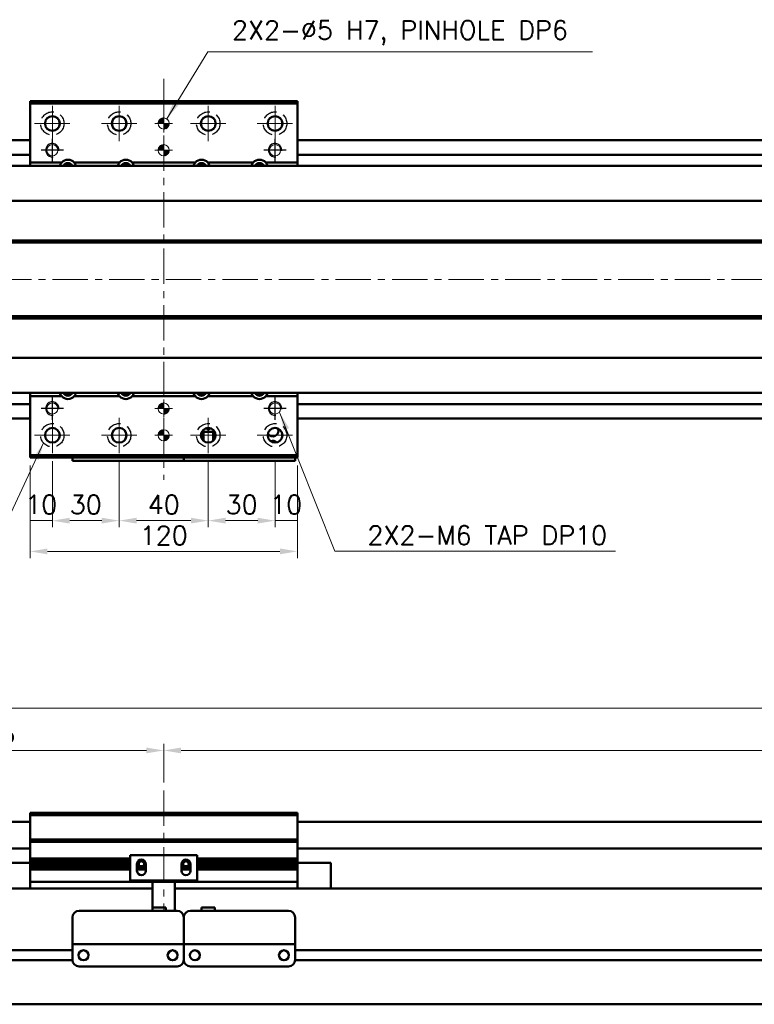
# Model space of a CAD drawing. Header units: millimetres. Extents: x 46891 to 50330, y 6223 to 9790.
# Tile 3 of 5: x 48810 to 49140, y 9119 to 9561. Entities that reach past the tile are written whole.
import ezdxf

# ---------------------------------------------------------------- set-up
doc = ezdxf.new("R2010")
doc.units = ezdxf.units.MM
doc.header["$LTSCALE"] = 0.5
doc.linetypes.add('CENTER', pattern=[50.8, 31.75, -6.35, 6.35, -6.35])
doc.linetypes.add('HIDDENX2', pattern=[19.05, 12.7, -6.35])
doc.layers.get('0').update_dxf_attribs({"lineweight": 20})
doc.layers.add('1', color=1, linetype='CENTER', lineweight=13)
doc.layers.add('외형선(ISO)', color=7, linetype='Continuous', lineweight=50)
doc.layers.add('2', color=2, linetype='HIDDENX2')
doc.layers.add('DIM', color=4, linetype='Continuous')
doc.styles.add('DSR TEXT', font='romans.shx', dxfattribs={"bigfont": 'whgtxt.shx'})
doc.styles.get("Standard").update_dxf_attribs({"font": 'romans.shx', "bigfont": 'whgtxt.shx'})
doc.dimstyles.new('DSR', dxfattribs={"dimscale": 2, "dimtxt": 3, "dimasz": 3, "dimexe": 0.5, "dimexo": 0.5, "dimgap": 0.5, "dimtad": 1, "dimdsep": 46, "dimtxsty": 'Standard', "dimcen": 2.5, "dimclrd": 4, "dimclre": 4, "dimclrt": 2, "dimadec": 0, "dimazin": 2, "dimtfac": 1, "dimtmove": 0, "dimatfit": 3, "dimfxl": 0, "dimlwd": -1, "dimlwe": -1, "dimarcsym": 0})

# ---------------------------------------------------------------- blocks, each defined once
blk = doc.blocks.new('tap6')
blk.add_circle((0, 0), 2.5)
at = {"layer": 'DIM', "color": 1}
for p, q in [((0, -5.04), (0, 5.04)), ((-5.04, 0), (5.04, 0))]:
    blk.add_line(p, q, dxfattribs=at)
blk.add_arc((0, 0), 3, 263.303, 187.8802, dxfattribs=at)
blk = doc.blocks.new('A$C33E56CC6')
h = blk.add_hatch()
h.set_pattern_fill('ANSI31', color=256, style=0)
h.set_pattern_definition([(45, (-7065.45672, -6508.5399), (-0.0883883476, 0.0883883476), [])])
h.paths.add_polyline_path([(4, 6.5, 0.414214), (1.5, 4), (4, 4)])
h.paths.add_polyline_path([(6.5, 4), (4, 4), (4, 1.5, 0.414214)])
blk.add_circle((4, 4), 2.5)
at = {"layer": '1'}
for p, q in [((4, 0), (4, 8)), ((0, 4), (8, 4))]:
    blk.add_line(p, q, dxfattribs=at)
blk = doc.blocks.new('*D70')
at = {"color": 1, "linetype": 'ByBlock'}
for p, q in [((48814.49, 9360.79), (48814.49, 9333.04)), ((48824.49, 9362.79), (48824.49, 9333.04)), ((48824.49, 9336.04), (48814.49, 9336.04))]:
    blk.add_line(p, q, dxfattribs=at)
at = {"layer": 'Defpoints', "color": 0}
for p in [(48824.49, 9366.39), (48814.49, 9364.39), (48814.49, 9336.04)]:
    blk.add_point(p, dxfattribs=at)
at = {"color": 3, "insert": (48819.49, 9343.24), "char_height": 8.4, "attachment_point": 5, "style": 'DSR TEXT'}
blk.add_mtext('10', dxfattribs=at)
blk = doc.blocks.new('*D71')
at = {"color": 1, "linetype": 'ByBlock'}
for p, q in [((48824.49, 9362.79), (48824.49, 9333.04)), ((48854.49, 9362.79), (48854.49, 9333.04)), ((48846.69, 9336.04), (48832.29, 9336.04))]:
    blk.add_line(p, q, dxfattribs=at)
at = {"color": 1}
for points in [[(48832.29, 9337.34), (48832.29, 9334.74), (48824.49, 9336.04)], [(48846.69, 9337.34), (48846.69, 9334.74), (48854.49, 9336.04)]]:
    blk.add_solid(points, dxfattribs=at)
at = {"layer": 'Defpoints', "color": 0}
for p in [(48824.49, 9366.39), (48854.49, 9366.39), (48824.49, 9336.04)]:
    blk.add_point(p, dxfattribs=at)
at = {"color": 3, "insert": (48839.49, 9343.24), "char_height": 8.4, "attachment_point": 5, "style": 'DSR TEXT'}
blk.add_mtext('30', dxfattribs=at)
blk = doc.blocks.new('*D72')
at = {"color": 1, "linetype": 'ByBlock'}
for p, q in [((48854.49, 9362.79), (48854.49, 9333.04)), ((48894.49, 9362.79), (48894.49, 9333.04)), ((48862.29, 9336.04), (48886.69, 9336.04))]:
    blk.add_line(p, q, dxfattribs=at)
at = {"color": 1}
for points in [[(48862.29, 9337.34), (48862.29, 9334.74), (48854.49, 9336.04)], [(48886.69, 9337.34), (48886.69, 9334.74), (48894.49, 9336.04)]]:
    blk.add_solid(points, dxfattribs=at)
at = {"layer": 'Defpoints', "color": 0}
for p in [(48854.49, 9366.39), (48894.49, 9366.39), (48894.49, 9336.04)]:
    blk.add_point(p, dxfattribs=at)
at = {"color": 3, "insert": (48874.49, 9343.24), "char_height": 8.4, "attachment_point": 5, "style": 'DSR TEXT'}
blk.add_mtext('40', dxfattribs=at)
blk = doc.blocks.new('*D73')
at = {"color": 1, "linetype": 'ByBlock'}
for p, q in [((48894.49, 9362.79), (48894.49, 9333.04)), ((48924.49, 9362.79), (48924.49, 9333.04)), ((48902.29, 9336.04), (48916.69, 9336.04))]:
    blk.add_line(p, q, dxfattribs=at)
at = {"color": 1}
for points in [[(48902.29, 9337.34), (48902.29, 9334.74), (48894.49, 9336.04)], [(48916.69, 9337.34), (48916.69, 9334.74), (48924.49, 9336.04)]]:
    blk.add_solid(points, dxfattribs=at)
at = {"layer": 'Defpoints', "color": 0}
for p in [(48894.49, 9366.39), (48924.49, 9366.39), (48924.49, 9336.04)]:
    blk.add_point(p, dxfattribs=at)
at = {"color": 3, "insert": (48909.49, 9343.24), "char_height": 8.4, "attachment_point": 5, "style": 'DSR TEXT'}
blk.add_mtext('30', dxfattribs=at)
blk = doc.blocks.new('*D74')
at = {"color": 1, "linetype": 'ByBlock'}
for p, q in [((48924.49, 9362.79), (48924.49, 9333.04)), ((48934.49, 9360.79), (48934.49, 9333.04)), ((48924.49, 9336.04), (48934.49, 9336.04))]:
    blk.add_line(p, q, dxfattribs=at)
at = {"layer": 'Defpoints', "color": 0}
for p in [(48924.49, 9366.39), (48934.49, 9364.39), (48934.49, 9336.04)]:
    blk.add_point(p, dxfattribs=at)
at = {"color": 3, "insert": (48929.49, 9343.24), "char_height": 8.4, "attachment_point": 5, "style": 'DSR TEXT'}
blk.add_mtext('10', dxfattribs=at)
blk = doc.blocks.new('*D75')
at = {"color": 1, "linetype": 'ByBlock'}
for p, q in [((48814.49, 9360.79), (48814.49, 9319.23)), ((48934.49, 9360.79), (48934.49, 9319.23)), ((48926.69, 9322.23), (48822.29, 9322.23))]:
    blk.add_line(p, q, dxfattribs=at)
at = {"color": 1}
for points in [[(48822.29, 9323.53), (48822.29, 9320.93), (48814.49, 9322.23)], [(48926.69, 9323.53), (48926.69, 9320.93), (48934.49, 9322.23)]]:
    blk.add_solid(points, dxfattribs=at)
at = {"layer": 'Defpoints', "color": 0}
for p in [(48814.49, 9364.39), (48934.49, 9364.39), (48814.49, 9322.23)]:
    blk.add_point(p, dxfattribs=at)
at = {"color": 3, "insert": (48874.49, 9329.43), "char_height": 8.4, "attachment_point": 5, "style": 'DSR TEXT'}
blk.add_mtext('120', dxfattribs=at)
blk = doc.blocks.new('*D84')
at = {"color": 1, "linetype": 'ByBlock'}
for p, q in [((48719.49, 9204.44), (48719.49, 9235.84)), ((48727.29, 9232.84), (48866.69, 9232.84)), ((48874.49, 9218.44), (48874.49, 9235.84))]:
    blk.add_line(p, q, dxfattribs=at)
at = {"color": 1}
for points in [[(48727.29, 9234.14), (48727.29, 9231.54), (48719.49, 9232.84)], [(48866.69, 9234.14), (48866.69, 9231.54), (48874.49, 9232.84)]]:
    blk.add_solid(points, dxfattribs=at)
at = {"layer": 'Defpoints', "color": 0}
for p in [(48874.49, 9232.84), (48874.49, 9214.84), (48719.49, 9200.84)]:
    blk.add_point(p, dxfattribs=at)
at = {"color": 3, "insert": (48796.99, 9240.04), "char_height": 8.4, "attachment_point": 5, "style": 'DSR TEXT'}
blk.add_mtext('155', dxfattribs=at)
blk = doc.blocks.new('*D85')
at = {"color": 1, "linetype": 'ByBlock'}
for p, q in [((48874.49, 9218.44), (48874.49, 9235.84)), ((48882.29, 9232.84), (49566.69, 9232.84)), ((49574.49, 9218.44), (49574.49, 9235.84))]:
    blk.add_line(p, q, dxfattribs=at)
at = {"color": 1}
for points in [[(48882.29, 9234.14), (48882.29, 9231.54), (48874.49, 9232.84)], [(49566.69, 9234.14), (49566.69, 9231.54), (49574.49, 9232.84)]]:
    blk.add_solid(points, dxfattribs=at)
at = {"layer": 'Defpoints', "color": 0}
for p in [(49574.49, 9232.84), (48874.49, 9214.84), (49574.49, 9214.84)]:
    blk.add_point(p, dxfattribs=at)
at = {"color": 3, "insert": (49224.49, 9240.04), "char_height": 8.4, "attachment_point": 5, "style": 'DSR TEXT'}
blk.add_mtext('STROKE : 700', dxfattribs=at)
blk = doc.blocks.new('*D83')
at = {"color": 1, "linetype": 'ByBlock'}
for p, q in [((48719.49, 9204.44), (48719.49, 9254.79)), ((49719.49, 9204.44), (49719.49, 9254.79)), ((49711.69, 9251.79), (48727.29, 9251.79))]:
    blk.add_line(p, q, dxfattribs=at)
at = {"color": 1}
for points in [[(48727.29, 9253.09), (48727.29, 9250.49), (48719.49, 9251.79)], [(49711.69, 9253.09), (49711.69, 9250.49), (49719.49, 9251.79)]]:
    blk.add_solid(points, dxfattribs=at)
at = {"layer": 'Defpoints', "color": 0}
for p in [(48719.49, 9251.79), (48719.49, 9200.84), (49719.49, 9200.84)]:
    blk.add_point(p, dxfattribs=at)
at = {"color": 3, "insert": (49219.49, 9258.99), "char_height": 8.4, "attachment_point": 5, "style": 'DSR TEXT'}
blk.add_mtext('1000', dxfattribs=at)

msp = doc.modelspace()

# ---------------------------------------------------------------- linework, layer by layer
at = {"layer": '1'}
for p, q in [((48874.49139, 9534.39435), (48874.49139, 9354.39435)), ((48824.49139, 9506.39435), (48824.49139, 9522.39435)), ((48854.49139, 9506.39435), (48854.49139, 9522.39435)), ((48894.49139, 9506.39435), (48894.49139, 9522.39435)), ((48924.49139, 9506.39435), (48924.49139, 9522.39435)), ((48816.49139, 9514.39435), (48832.49139, 9514.39435)), ((48846.49139, 9514.39435), (48862.49139, 9514.39435)), ((48886.49139, 9514.39435), (48902.49139, 9514.39435)), ((48916.49139, 9514.39435), (48932.49139, 9514.39435)), ((49729.49139, 9444.39435), (48709.49139, 9444.39435)), ((48824.49139, 9366.39435), (48824.49139, 9382.39435)), ((48854.49139, 9366.39435), (48854.49139, 9382.39435)), ((48894.49139, 9366.39435), (48894.49139, 9382.39435)), ((48816.49139, 9374.39435), (48832.49139, 9374.39435)), ((48846.49139, 9374.39435), (48862.49139, 9374.39435)), ((48886.49139, 9374.39435), (48902.49139, 9374.39435)), ((48916.49139, 9374.39435), (48932.49139, 9374.39435)), ((48874.49139, 9214.84131), (48874.49139, 9160.84131))]:
    msp.add_line(p, q, dxfattribs=at)
at = {"layer": '2'}
for centre in [(48824.49139, 9514.39435), (48854.49139, 9514.39435), (48894.49139, 9514.39435), (48924.49139, 9514.39435), (48824.49139, 9374.39435), (48854.49139, 9374.39435), (48894.49139, 9374.39435), (48924.49139, 9374.39435)]:
    msp.add_circle(centre, 5.25, dxfattribs=at)
at = {"layer": '외형선(ISO)'}
for p, q in [((48814.49139, 9523.39435), (48814.49139, 9524.39435)), ((48814.49139, 9524.39435), (48934.49139, 9524.39435)), ((48934.49139, 9524.39435), (48934.49139, 9523.39435)), ((48814.49139, 9496.89435), (48814.49139, 9523.39435)), ((48814.49139, 9523.39435), (48934.49139, 9523.39435)), ((48934.49139, 9523.39435), (48934.49139, 9496.89435)), ((48814.49139, 9506.89435), (48799.49139, 9506.89435)), ((49709.49139, 9506.89435), (48934.49139, 9506.89435)), ((48814.49139, 9500.39435), (48799.49139, 9500.39435)), ((49709.49139, 9500.39435), (48934.49139, 9500.39435)), ((48729.49139, 9495.39435), (49709.49139, 9495.39435)), ((48814.49139, 9496.89435), (48828.6963, 9496.89435)), ((48814.49139, 9495.39435), (48814.49139, 9496.89435)), ((48834.28647, 9496.89435), (48854.6963, 9496.89435)), ((48860.28647, 9496.89435), (48888.6963, 9496.89435)), ((48894.28647, 9496.89435), (48914.6963, 9496.89435)), ((48920.28647, 9496.89435), (48934.49139, 9496.89435)), ((48934.49139, 9496.89435), (48934.49139, 9495.39435)), ((48729.49139, 9479.62176), (49709.49139, 9479.62176)), ((48742.99139, 9461.39435), (49695.99139, 9461.39435)), ((48743.46001, 9461.89435), (49695.52276, 9461.89435)), ((48743.46001, 9460.89435), (49695.52276, 9460.89435)), ((48742.99139, 9427.39435), (49695.99139, 9427.39435)), ((48743.46001, 9427.89435), (49695.52276, 9427.89435)), ((48743.46001, 9426.89435), (49695.52276, 9426.89435)), ((48729.49139, 9409.16695), (49709.49139, 9409.16695)), ((48729.49139, 9393.39435), (49709.49139, 9393.39435)), ((48814.49139, 9391.89435), (48814.49139, 9393.39435)), ((48828.6963, 9391.89435), (48814.49139, 9391.89435)), ((48814.49139, 9365.39435), (48814.49139, 9391.89435)), ((48854.6963, 9391.89435), (48834.28647, 9391.89435)), ((48888.6963, 9391.89435), (48860.28647, 9391.89435)), ((48914.6963, 9391.89435), (48894.28647, 9391.89435)), ((48934.49139, 9391.89435), (48920.28647, 9391.89435)), ((48934.49139, 9393.39435), (48934.49139, 9391.89435)), ((48934.49139, 9391.89435), (48934.49139, 9365.39435)), ((48814.49139, 9388.39435), (48729.49139, 9388.39435)), ((49709.49139, 9388.39435), (48934.49139, 9388.39435)), ((48814.49139, 9381.89435), (48729.49139, 9381.89435)), ((49709.49139, 9381.89435), (48934.49139, 9381.89435)), ((48891.49139, 9375.76912), (48891.49139, 9373.01958)), ((48891.99139, 9375.89437), (48891.55201, 9375.89437)), ((48897.43076, 9375.89438), (48891.55202, 9375.89438)), ((48891.99139, 9375.89437), (48892.29139, 9375.89437)), ((48891.99139, 9372.24029), (48891.99139, 9375.89437)), ((48896.69139, 9375.89437), (48892.29139, 9375.89437)), ((48892.29139, 9375.89437), (48892.29139, 9371.93468)), ((48894.0784, 9377.66841), (48893.89139, 9377.29438)), ((48893.89139, 9377.29438), (48894.09139, 9377.29438)), ((48894.09139, 9377.29438), (48894.09139, 9376.89438)), ((48894.09139, 9376.89438), (48894.89139, 9376.89438)), ((48894.89139, 9377.29438), (48895.09139, 9377.29438)), ((48894.89139, 9376.89438), (48894.89139, 9377.29438)), ((48895.09139, 9377.29438), (48894.90438, 9377.66841)), ((48896.69139, 9375.89437), (48896.99139, 9375.89437)), ((48896.69139, 9371.93468), (48896.69139, 9375.89437)), ((48897.43077, 9375.89437), (48896.99139, 9375.89437)), ((48896.99139, 9375.89437), (48896.99139, 9372.24029)), ((48897.49139, 9375.76912), (48897.49139, 9373.01958)), ((48814.49139, 9364.39435), (48814.49139, 9365.39435)), ((48934.49139, 9365.39435), (48814.49139, 9365.39435)), ((48934.49139, 9365.39435), (48934.49139, 9364.39435)), ((48934.49139, 9365.39435), (48934.49139, 9364.39435)), ((48814.49139, 9364.39435), (48934.49139, 9364.39435)), ((48833.49139, 9364.39435), (48833.49139, 9362.89439)), ((48833.49139, 9362.89437), (48833.49139, 9362.89439)), ((48833.49139, 9362.89437), (48883.49139, 9362.89437)), ((48836.49139, 9362.8944), (48880.49139, 9362.8944)), ((48883.49139, 9362.89439), (48883.49139, 9364.39435)), ((48883.49139, 9364.39435), (48883.49139, 9362.89439)), ((48883.49139, 9362.89437), (48883.49139, 9362.89439)), ((48883.49139, 9362.89437), (48933.49139, 9362.89437)), ((48886.49139, 9362.8944), (48930.49139, 9362.8944)), ((48933.49139, 9362.89439), (48933.49139, 9364.39435)), ((48814.49139, 9203.84131), (48814.49139, 9204.84131)), ((48934.49139, 9204.84131), (48814.49139, 9204.84131)), ((48814.49139, 9192.84131), (48814.49139, 9203.84131)), ((48814.49139, 9203.84131), (48934.49139, 9203.84131)), ((48934.49139, 9204.84131), (48934.49139, 9203.84131)), ((48934.49139, 9203.84131), (48934.49139, 9192.84131)), ((48729.49139, 9200.84131), (48814.49139, 9200.84131)), ((48934.49139, 9200.84131), (49709.49139, 9200.84131)), ((48814.49139, 9191.84131), (48814.49139, 9192.84131)), ((48814.49139, 9192.84131), (48934.49139, 9192.84131)), ((48934.49139, 9192.84131), (48934.49139, 9191.84131)), ((48729.49139, 9188.84131), (48814.49139, 9188.84131)), ((48814.49139, 9190.84131), (48814.49139, 9191.84131)), ((48814.49139, 9191.84131), (48934.49139, 9191.84131)), ((48814.49139, 9184.34131), (48814.49139, 9190.84131)), ((48934.49139, 9191.84131), (48934.49139, 9190.84131)), ((48934.49139, 9190.84131), (48934.49139, 9184.34131)), ((48934.49139, 9188.84131), (49709.49139, 9188.84131)), ((48814.49139, 9183.84131), (48814.49139, 9184.34131)), ((48814.49139, 9184.34131), (48859.49139, 9184.34131)), ((48814.49139, 9183.34131), (48814.49139, 9183.84131)), ((48814.49139, 9183.84131), (48859.49139, 9183.84131)), ((48889.49139, 9185.84131), (48859.49139, 9185.84131)), ((48859.49139, 9174.44131), (48859.49139, 9185.84131)), ((48889.49139, 9185.84131), (48889.49139, 9174.44131)), ((48889.49139, 9184.34131), (48934.49139, 9184.34131)), ((48889.49139, 9183.84131), (48934.49139, 9183.84131)), ((48934.49139, 9184.34131), (48934.49139, 9183.84131)), ((48934.49139, 9183.84131), (48934.49139, 9183.34131)), ((48814.49139, 9182.34131), (48799.49139, 9182.34131)), ((48814.49139, 9182.34131), (48814.49139, 9183.34131)), ((48814.49139, 9183.34131), (48859.49139, 9183.34131)), ((48814.49139, 9181.84131), (48814.49139, 9182.34131)), ((48814.49139, 9182.34131), (48859.49139, 9182.34131)), ((48814.49139, 9181.34131), (48814.49139, 9181.84131)), ((48814.49139, 9181.84131), (48859.49139, 9181.84131)), ((48814.49139, 9180.34131), (48814.49139, 9181.34131)), ((48814.49139, 9181.34131), (48859.49139, 9181.34131)), ((48814.49139, 9179.84131), (48814.49139, 9180.34131)), ((48814.49139, 9180.34131), (48859.49139, 9180.34131)), ((48814.49139, 9179.34131), (48814.49139, 9179.84131)), ((48814.49139, 9179.84131), (48859.49139, 9179.84131)), ((48862.49139, 9181.84131), (48863.26189, 9181.84131)), ((48862.49139, 9178.84131), (48862.49139, 9181.84131)), ((48862.49139, 9181.84131), (48863.26189, 9181.84131)), ((48862.49139, 9181.34131), (48863.36815, 9181.34131)), ((48862.49139, 9181.34131), (48863.36815, 9181.34131)), ((48862.49139, 9180.34131), (48866.49139, 9180.34131)), ((48862.49139, 9180.34131), (48866.49139, 9180.34131)), ((48862.49139, 9179.84131), (48866.49139, 9179.84131)), ((48862.49139, 9179.84131), (48866.49139, 9179.84131)), ((48862.5549, 9182.34131), (48863.36815, 9182.34131)), ((48863.16851, 9183.34131), (48865.81426, 9183.34131)), ((48865.61463, 9182.34131), (48866.42788, 9182.34131)), ((48865.61463, 9181.34131), (48866.49139, 9181.34131)), ((48865.72089, 9181.84131), (48866.49139, 9181.84131)), ((48866.49139, 9181.84131), (48866.49139, 9178.84131)), ((48882.49139, 9181.84131), (48883.26189, 9181.84131)), ((48882.49139, 9178.84131), (48882.49139, 9181.84131)), ((48882.49139, 9181.34131), (48883.36815, 9181.34131)), ((48882.49139, 9180.34131), (48886.49139, 9180.34131)), ((48882.49139, 9180.34131), (48886.49139, 9180.34131)), ((48882.49139, 9179.84131), (48886.49139, 9179.84131)), ((48882.49139, 9179.84131), (48886.49139, 9179.84131)), ((48882.5549, 9182.34131), (48883.36815, 9182.34131)), ((48883.16851, 9183.34131), (48885.81426, 9183.34131)), ((48885.61463, 9182.34131), (48886.42788, 9182.34131)), ((48885.61463, 9181.34131), (48886.49139, 9181.34131)), ((48885.61463, 9181.34131), (48886.49139, 9181.34131)), ((48885.72089, 9181.84131), (48886.49139, 9181.84131)), ((48885.72089, 9181.84131), (48886.49139, 9181.84131)), ((48886.49139, 9181.84131), (48886.49139, 9178.84131)), ((48889.49139, 9183.34131), (48934.49139, 9183.34131)), ((48889.49139, 9182.34131), (48934.49139, 9182.34131)), ((48889.49139, 9181.84131), (48934.49139, 9181.84131)), ((48889.49139, 9181.34131), (48934.49139, 9181.34131)), ((48889.49139, 9180.34131), (48934.49139, 9180.34131)), ((48889.49139, 9179.84131), (48934.49139, 9179.84131)), ((48934.49139, 9183.34131), (48934.49139, 9182.34131)), ((48934.49139, 9182.34131), (48949.49139, 9182.34131)), ((48934.49139, 9182.34131), (48934.49139, 9181.84131)), ((48934.49139, 9181.84131), (48934.49139, 9181.34131)), ((48934.49139, 9181.34131), (48934.49139, 9180.34131)), ((48934.49139, 9180.34131), (48934.49139, 9179.84131)), ((48934.49139, 9179.84131), (48934.49139, 9179.34131)), ((48949.49139, 9170.84131), (48949.49139, 9182.34131)), ((48814.49139, 9174.84131), (48814.49139, 9179.34131)), ((48814.49139, 9179.34131), (48859.49139, 9179.34131)), ((48862.49139, 9179.34131), (48866.49139, 9179.34131)), ((48862.49139, 9179.34131), (48866.49139, 9179.34131)), ((48882.49139, 9179.34131), (48886.49139, 9179.34131)), ((48882.49139, 9179.34131), (48886.49139, 9179.34131)), ((48889.49139, 9179.34131), (48934.49139, 9179.34131)), ((48934.49139, 9179.34131), (48934.49139, 9174.84131)), ((48869.49139, 9170.84131), (48729.49139, 9170.84131)), ((48814.49139, 9174.84131), (48814.49139, 9173.84131)), ((48814.49139, 9170.84131), (48814.49139, 9173.84131)), ((48814.49139, 9173.84131), (48934.49139, 9173.84131)), ((48869.49139, 9174.44131), (48859.49139, 9174.44131)), ((48869.49139, 9174.94131), (48869.49139, 9174.44131)), ((48879.49139, 9174.44131), (48869.49139, 9174.44131)), ((48869.49139, 9172.34131), (48869.49139, 9174.44131)), ((48869.49139, 9172.34131), (48869.49139, 9162.34146)), ((48879.49139, 9174.44131), (48879.49139, 9174.94131)), ((48889.49139, 9174.44131), (48879.49139, 9174.44131)), ((48879.49139, 9174.44131), (48879.49139, 9172.34131)), ((48879.49139, 9160.84146), (48879.49139, 9172.34131)), ((49709.49139, 9170.84131), (48879.49139, 9170.84131)), ((48934.49139, 9173.84131), (48934.49139, 9174.84131)), ((48934.49139, 9173.84131), (48934.49139, 9170.84131)), ((48869.49139, 9162.34146), (48869.49139, 9160.84146)), ((48869.49139, 9162.34146), (48875.49139, 9162.34146)), ((48869.49139, 9162.34146), (48869.49139, 9160.84146)), ((48875.49139, 9162.34146), (48875.49139, 9160.84146)), ((48897.49139, 9162.34146), (48891.49139, 9162.34146)), ((48891.49139, 9160.84146), (48891.49139, 9162.34146)), ((48897.49139, 9160.84146), (48897.49139, 9162.34146)), ((48833.49139, 9147.84146), (48833.49139, 9157.84146)), ((48836.49139, 9160.84146), (48880.49139, 9160.84146)), ((48883.49139, 9157.84146), (48883.49139, 9147.84146)), ((48883.49139, 9147.84146), (48883.49139, 9157.84146)), ((48886.49139, 9160.84146), (48930.49139, 9160.84146)), ((48933.49139, 9157.84146), (48933.49139, 9147.84146)), ((48833.49139, 9147.84146), (48833.49139, 9145.84146)), ((48833.49139, 9145.84143), (48833.49139, 9145.84146)), ((48833.49139, 9145.84146), (48883.49139, 9145.84146)), ((48833.49139, 9145.34143), (48833.49139, 9145.84143)), ((48833.49139, 9145.84143), (48836.26189, 9145.84143)), ((48833.49139, 9138.84143), (48833.49139, 9145.34143)), ((48838.72089, 9145.84143), (48840.99139, 9145.84143)), ((48845.99139, 9145.84143), (48870.99139, 9145.84143)), ((48875.99139, 9145.84143), (48878.26189, 9145.84143)), ((48880.72089, 9145.84143), (48883.49139, 9145.84143)), ((48883.49139, 9145.84146), (48883.49139, 9147.84146)), ((48883.49139, 9147.84146), (48883.49139, 9145.84146)), ((48883.49139, 9145.84146), (48883.49139, 9145.84143)), ((48883.49139, 9145.84143), (48883.49139, 9145.84146)), ((48883.49139, 9145.84146), (48933.49139, 9145.84146)), ((48883.49139, 9145.84143), (48883.49139, 9145.34143)), ((48883.49139, 9145.34143), (48883.49139, 9145.84143)), ((48883.49139, 9145.84143), (48886.26189, 9145.84143)), ((48883.49139, 9145.34143), (48883.49139, 9138.84143)), ((48883.49139, 9138.84143), (48883.49139, 9145.34143)), ((48888.72089, 9145.84143), (48890.99139, 9145.84143)), ((48895.99139, 9145.84143), (48920.99139, 9145.84143)), ((48925.99139, 9145.84143), (48928.26189, 9145.84143)), ((48930.72089, 9145.84143), (48933.49139, 9145.84143)), ((48933.49139, 9145.84146), (48933.49139, 9147.84146)), ((48933.49139, 9145.84146), (48933.49139, 9145.84143)), ((48933.49139, 9145.84143), (48933.49139, 9145.34143)), ((48933.49139, 9145.34143), (48933.49139, 9138.84143)), ((48833.49139, 9143.09131), (48729.49139, 9143.09131)), ((48838.51472, 9143.09131), (48838.46805, 9143.09131)), ((48878.51472, 9143.09131), (48878.46805, 9143.09131)), ((48888.51472, 9143.09131), (48888.46805, 9143.09131)), ((48888.51472, 9143.09131), (48888.46805, 9143.09131)), ((48928.51472, 9143.09131), (48928.46805, 9143.09131)), ((48928.51472, 9143.09131), (48928.46805, 9143.09131)), ((49537.49139, 9143.09131), (48933.49139, 9143.09131)), ((49537.49139, 9143.09131), (48933.49139, 9143.09131)), ((48833.50183, 9138.59131), (48729.49139, 9138.59131)), ((48836.49139, 9135.84143), (48880.49139, 9135.84143)), ((48883.50183, 9138.59131), (48883.48094, 9138.59131)), ((48886.49139, 9135.84143), (48930.49139, 9135.84143)), ((49537.50183, 9138.59131), (48933.48094, 9138.59131)), ((49537.50183, 9138.59131), (48933.48094, 9138.59131)), ((48729.49139, 9118.84131), (49709.49139, 9118.84131))]:
    msp.add_line(p, q, dxfattribs=at)
for centre, radius in [((48824.49139, 9514.39435), 3.3), ((48854.49139, 9514.39435), 3.3), ((48894.49139, 9514.39435), 3.3), ((48924.49139, 9514.39435), 3.3), ((48824.49139, 9374.39435), 3.3), ((48854.49139, 9374.39435), 3.3), ((48894.49139, 9374.39435), 3.3), ((48924.49139, 9374.39435), 3.3), ((48838.49139, 9140.84143), 2.25), ((48878.49139, 9140.84143), 2.25), ((48888.49139, 9140.84143), 2.25), ((48928.49139, 9140.84143), 2.25)]:
    msp.add_circle(centre, radius, dxfattribs=at)
for centre, radius, start, end in [((48831.49139, 9494.39435), 3.75, 41.8103149, 138.1896851), ((48857.49139, 9494.39435), 3.75, 41.8103149, 138.1896851), ((48891.49139, 9494.39435), 3.75, 41.8103149, 138.1896851), ((48917.49139, 9494.39435), 3.75, 41.8103149, 138.1896851), ((48831.49139, 9494.39435), 3.75, 138.1896853, 164.5339428), ((48831.49139, 9494.39435), 2.25, 26.3878847, 153.6121153), ((48831.49139, 9494.39435), 2, 30.0000986, 149.9999014), ((48831.49139, 9494.39435), 3.75, 15.4660572, 41.8103147), ((48857.49139, 9494.39435), 3.75, 138.1896853, 164.5339428), ((48857.49139, 9494.39435), 2.25, 26.3878847, 153.6121153), ((48857.49139, 9494.39435), 2, 30.0000986, 149.9999014), ((48857.49139, 9494.39435), 3.75, 15.4660572, 41.8103147), ((48891.49139, 9494.39435), 3.75, 138.1896853, 164.5339428), ((48891.49139, 9494.39435), 2.25, 26.3878847, 153.6121153), ((48891.49139, 9494.39435), 2, 30.0000986, 149.9999014), ((48891.49139, 9494.39435), 3.75, 15.4660572, 41.8103147), ((48917.49139, 9494.39435), 3.75, 138.1896853, 164.5339428), ((48917.49139, 9494.39435), 2.25, 26.3878847, 153.6121153), ((48917.49139, 9494.39435), 2, 30.0000986, 149.9999014), ((48917.49139, 9494.39435), 3.75, 15.4660572, 41.8103147), ((48831.49139, 9394.39435), 3.75, 195.4659627, 221.8103147), ((48831.49139, 9394.39435), 3.75, 221.8103149, 318.1896851), ((48831.49139, 9394.39435), 2.25, 206.3877153, 333.6122847), ((48831.49139, 9394.39435), 2, 209.9999015, 330.0000985), ((48831.49139, 9394.39435), 3.75, 318.1896853, 344.5340373), ((48857.49139, 9394.39435), 3.75, 195.4659627, 221.8103147), ((48857.49139, 9394.39435), 3.75, 221.8103149, 318.1896851), ((48857.49139, 9394.39435), 2.25, 206.3877153, 333.6122847), ((48857.49139, 9394.39435), 2, 209.9999015, 330.0000985), ((48857.49139, 9394.39435), 3.75, 318.1896853, 344.5340373), ((48891.49139, 9394.39435), 3.75, 195.4659627, 221.8103147), ((48891.49139, 9394.39435), 3.75, 221.8103149, 318.1896851), ((48891.49139, 9394.39435), 2.25, 206.3877153, 333.6122847), ((48891.49139, 9394.39435), 2, 209.9999015, 330.0000985), ((48891.49139, 9394.39435), 3.75, 318.1896853, 344.5340373), ((48917.49139, 9394.39435), 3.75, 195.4659627, 221.8103147), ((48917.49139, 9394.39435), 3.75, 221.8103149, 318.1896851), ((48917.49139, 9394.39435), 2.25, 206.3877153, 333.6122847), ((48917.49139, 9394.39435), 2, 209.9999015, 330.0000985), ((48917.49139, 9394.39435), 3.75, 318.1896853, 344.5340373), ((48923.49139, 9376.39436), 2.5, 208.4102907, 24.7197233), ((48923.49139, 9369.39436), 2.5, 45.5993477, 111.7807704), ((48864.49139, 9181.84131), 2, 0, 180), ((48884.49139, 9181.84131), 2, 0, 180), ((48864.49139, 9181.84131), 1.2295, 156.0042187, 180), ((48864.49139, 9181.84131), 1.2295, 156.0042187, 180), ((48864.49139, 9181.84131), 1.2295, 180, 203.9957813), ((48864.49139, 9181.84131), 1.2295, 180, 203.9957813), ((48864.49139, 9181.84131), 1.2295, 23.9957813, 156.0042187), ((48864.49139, 9181.84131), 1.2295, 23.9957813, 156.0042187), ((48864.49139, 9181.84131), 1.2295, 203.9957813, 336.0042187), ((48864.49139, 9181.84131), 1.2295, 203.9957813, 336.0042187), ((48864.49139, 9181.84131), 1.2295, 0, 23.9957813), ((48864.49139, 9181.84131), 1.2295, 0, 23.9957813), ((48864.49139, 9181.84131), 1.2295, 336.0042187, 0), ((48864.49139, 9181.84131), 1.2295, 336.0042187, 0), ((48884.49139, 9181.84131), 1.2295, 156.0042187, 180), ((48884.49139, 9181.84131), 1.2295, 156.0042187, 180), ((48884.49139, 9181.84131), 1.2295, 180, 203.9957813), ((48884.49139, 9181.84131), 1.2295, 180, 203.9957813), ((48884.49139, 9181.84131), 1.2295, 23.9957813, 156.0042187), ((48884.49139, 9181.84131), 1.2295, 23.9957813, 156.0042187), ((48884.49139, 9181.84131), 1.2295, 203.9957813, 336.0042187), ((48884.49139, 9181.84131), 1.2295, 203.9957813, 336.0042187), ((48884.49139, 9181.84131), 1.2295, 0, 23.9957813), ((48884.49139, 9181.84131), 1.2295, 0, 23.9957813), ((48884.49139, 9181.84131), 1.2295, 336.0042187, 0), ((48884.49139, 9181.84131), 1.2295, 336.0042187, 0), ((48864.49139, 9178.84131), 2, 180, 0), ((48884.49139, 9178.84131), 2, 180, 0), ((48836.49139, 9157.84146), 3, 90, 180), ((48880.49139, 9157.84146), 3, 0, 90), ((48886.49139, 9157.84146), 3, 90, 180), ((48930.49139, 9157.84146), 3, 0, 90), ((48836.49139, 9138.84143), 3, 180, 270), ((48880.49139, 9138.84143), 3, 270, 0), ((48886.49139, 9138.84143), 3, 180, 270), ((48930.49139, 9138.84143), 3, 270, 0)]:
    msp.add_arc(centre, radius, start, end, dxfattribs=at)
for centre, major_axis, start_param, end_param in [((48836.49139, 9362.89439), (-3, 0), 4.712389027, 6.283185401), ((48880.49139, 9362.89439), (3, 0), 0, 1.570796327), ((48886.49139, 9362.89439), (-3, 0), 4.712389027, 6.283185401), ((48930.49139, 9362.89439), (3, 0), 0, 1.570796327), ((48837.49139, 9145.84145), (-1.2295, 0), 3.138702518, 6.280295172), ((48843.49139, 9145.84145), (-2.5, 0), 3.141592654, 6.283185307), ((48873.49139, 9145.84145), (-2.5, 0), 3.141592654, 6.283185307), ((48879.49139, 9145.84145), (-1.2295, 0), 3.140629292, 6.282221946), ((48887.49139, 9145.84145), (-1.2295, 0), 3.138702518, 6.280295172), ((48893.49139, 9145.84145), (-2.5, 0), 3.141592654, 6.283185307), ((48923.49139, 9145.84145), (-2.5, 0), 3.141592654, 6.283185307), ((48929.49139, 9145.84145), (-1.2295, 0), 3.140629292, 6.282221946)]:
    msp.add_ellipse(centre, major_axis=major_axis, ratio=0.00001, start_param=start_param, end_param=end_param, dxfattribs=at)
for points in [[(48863.77608, 9180.84131), (48864.49139, 9180.84131), (48865.2067, 9180.84131)], [(48863.77608, 9180.84131), (48864.49139, 9180.84131), (48865.2067, 9180.84131)], [(48883.77608, 9180.84131), (48884.49139, 9180.84131), (48885.2067, 9180.84131)], [(48883.77608, 9180.84131), (48884.49139, 9180.84131), (48885.2067, 9180.84131)]]:
    msp.add_rational_spline(points, [1, 1.22950000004, 1], degree=2, dxfattribs=at)

# ---------------------------------------------------------------- block references
for p in [(48870.49138, 9510.39435), (48870.49138, 9498.39435), (48870.49138, 9382.39435), (48870.49138, 9370.39435)]:
    msp.add_blockref('A$C33E56CC6', p)
at = {"rotation": 90}
for p in [(48824.49139, 9502.39435), (48924.49139, 9502.39435), (48824.49139, 9386.39435), (48924.49139, 9386.39435)]:
    msp.add_blockref('tap6', p, dxfattribs=at)

# ---------------------------------------------------------------- texts
at = {"color": 3, "char_height": 8.4, "style": 'DSR TEXT'}
for s, insert, attachment_point in [('2X2-%%C5 H7, PINHOLE DP6', (48905.13058, 9549.59557), 7), ('2X2-M6 TAP DP10', (49019.78292, 9329.46812), 5)]:
    msp.add_mtext(s, dxfattribs=dict(at, insert=insert, attachment_point=attachment_point))

# ---------------------------------------------------------------- dimensions: what is measured, and where the dimension line sits
for base, p1, p2, picture, middle in [((48814.49139, 9336.03543), (48824.49139, 9366.39435), (48814.49139, 9364.39435), '*D70', (48819.49139, 9343.23543)), ((48824.49139, 9336.03543), (48854.49139, 9366.39435), (48824.49139, 9366.39435), '*D71', (48839.49139, 9343.23543)), ((48894.49139, 9336.03543), (48854.49139, 9366.39435), (48894.49139, 9366.39435), '*D72', (48874.49139, 9343.23543)), ((48924.49139, 9336.03543), (48894.49139, 9366.39435), (48924.49139, 9366.39435), '*D73', (48909.49139, 9343.23543)), ((48934.49139, 9336.03543), (48924.49139, 9366.39435), (48934.49139, 9364.39435), '*D74', (48929.49139, 9343.23543)), ((48814.49139, 9322.23348), (48934.49139, 9364.39435), (48814.49139, 9364.39435), '*D75', (48874.49139, 9329.43348)), ((48719.49139, 9251.7869), (49719.49139, 9200.84131), (48719.49139, 9200.84131), '*D83', (49219.49139, 9258.9869)), ((48874.49139, 9232.84316), (48719.49139, 9200.84131), (48874.49139, 9214.84131), '*D84', (48796.99139, 9240.04316))]:
    dim = msp.add_linear_dim(base=base, p1=p1, p2=p2, dimstyle='DSR', override={"dimscale": 3, "dimtxt": 2.8, "dimasz": 2.600136, "dimexe": 1, "dimexo": 1.2, "dimgap": 1, "dimdec": 4, "dimtxsty": 'DSR TEXT', "dimclrd": 1, "dimclre": 1, "dimclrt": 3, "dimtdec": 4, "dimtix": 1})
    dim.commit()
    dim.dimension.update_dxf_attribs({"geometry": picture, "text_midpoint": middle})
dim = msp.add_linear_dim(base=(49574.49139, 9232.84316), p1=(48874.49139, 9214.84131), p2=(49574.49139, 9214.84131), text='STROKE : <>', dimstyle='DSR', override={"dimscale": 3, "dimtxt": 2.8, "dimasz": 2.600136, "dimexe": 1, "dimexo": 1.2, "dimgap": 1, "dimdec": 4, "dimtxsty": 'DSR TEXT', "dimclrd": 1, "dimclre": 1, "dimclrt": 3, "dimtdec": 4, "dimtix": 1})
dim.commit()
dim.dimension.update_dxf_attribs({"geometry": '*D85', "text_midpoint": (49224.49139, 9240.04316)})

# ---------------------------------------------------------------- leaders
at = {"annotation_type": 0, "has_hookline": 1}
for points, hookline_direction, text_width in [([(48875.81863, 9516.51294), (48894.33017, 9546.59557), (48902.13058, 9546.59557)], 0, 161.875), ([(48926.69299, 9384.35647), (48951.35751, 9322.26812), (48959.15792, 9322.26812)], 0, 115.25), ([(48820.53908, 9370.93867), (48797.82433, 9322.33095), (48790.02392, 9322.33095)], 1, 101.65)]:
    msp.add_leader(points, dimstyle='DSR', override={"dimscale": 3, "dimtxt": 2.8, "dimasz": 2.600136, "dimexe": 1, "dimexo": 1.2, "dimgap": 1, "dimdec": 4, "dimtxsty": 'DSR TEXT', "dimclrd": 1, "dimclre": 1, "dimclrt": 3, "dimtdec": 4, "dimtix": 1}, dxfattribs=dict(at, hookline_direction=hookline_direction, text_width=text_width))

doc.saveas('drawing.dxf')
